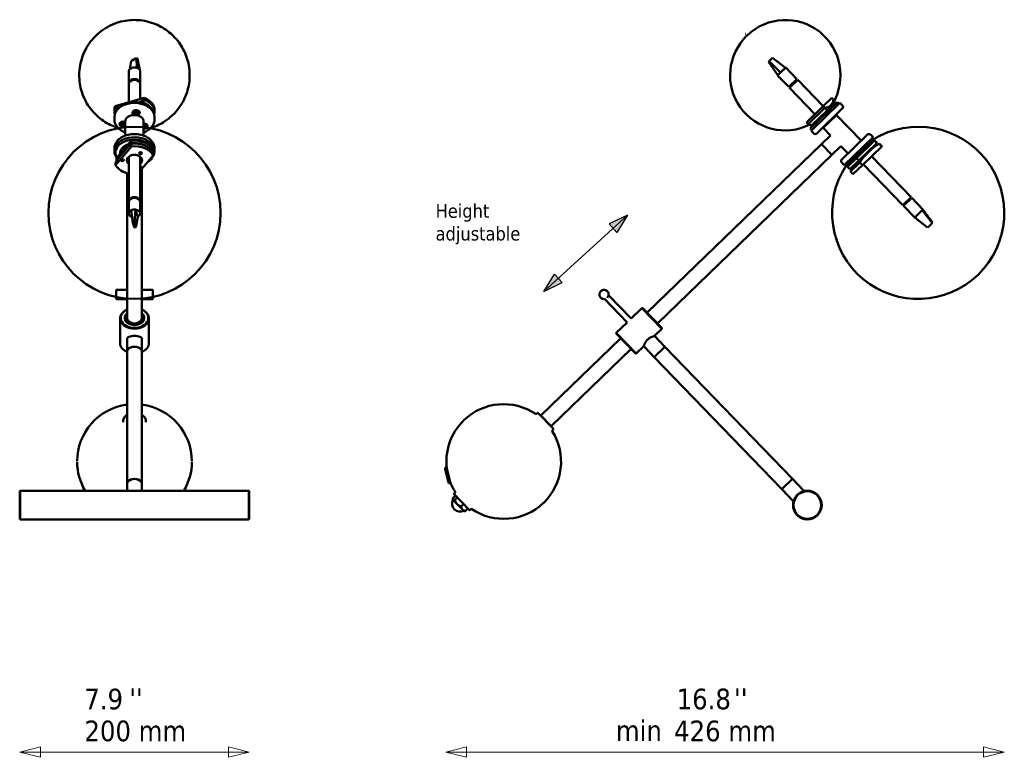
# Model space of a CAD drawing. Header units: millimetres. Extents: x 173 to 1705, y 207 to 849.
# Tile 1 of 2: x 173 to 1031, y 207 to 849. Entities that reach past the tile are written whole.
import ezdxf
from ezdxf.enums import TextEntityAlignment as Align

# ---------------------------------------------------------------- set-up
doc = ezdxf.new("R2010")
doc.units = ezdxf.units.MM
doc.header["$LTSCALE"] = 6
for name, color, linetype, lineweight in [('Geometria szkicu (ISO)', 7, 'Continuous', 25), ('Kreskowanie (ISO)', 7, 'Continuous', 18), ('Symbol (ISO)', 7, 'Continuous', 25), ('Widoczne (ISO)', 7, 'Continuous', 50), ('Wymiar (ISO)', 7, 'Continuous', 25)]:
    doc.layers.add(name, color=color, linetype=linetype, lineweight=lineweight)
doc.styles.add('Styl tekstu14', font='tahoma.ttf')
doc.styles.add('Tekst notatki (ISO)', font='tahoma.ttf')

msp = doc.modelspace()

# ---------------------------------------------------------------- hatches: boundary and pattern name
at = {"layer": 'Kreskowanie (ISO)'}
for points in [[(702.37, 679), (686.38, 671.17), (693.12, 663.79)], [(629.38, 612.36), (645.37, 620.19), (638.63, 627.57)]]:
    msp.add_hatch(color=256, dxfattribs=at).paths.add_polyline_path(points)

# ---------------------------------------------------------------- linework, layer by layer
at = {"layer": 'Geometria szkicu (ISO)'}
for p, q in [((629.38, 612.36), (702.37, 679)), ((702.37, 679), (686.38, 671.17)), ((702.37, 679), (693.12, 663.79)), ((693.12, 663.79), (686.38, 671.17)), ((629.38, 612.36), (638.63, 627.57)), ((645.37, 620.19), (638.63, 627.57)), ((629.38, 612.36), (645.37, 620.19))]:
    msp.add_line(p, q, dxfattribs=at)
at = {"layer": 'Widoczne (ISO)'}
for p, q in [((805.14, 836.79), (804.98, 836.63)), ((806.53, 835.35), (806.37, 835.19)), ((806.53, 835.35), (806.37, 835.19)), ((270.97, 813.6), (273.81, 815.36)), ((273.81, 815.36), (274.63, 815.87)), ((274.63, 815.87), (275.63, 815.09)), ((274.63, 815.87), (274.98, 807.17)), ((275.63, 815.09), (277.64, 805.1)), ((826.4, 813.6), (828.21, 815.36)), ((828.21, 815.36), (828.74, 815.87)), ((828.74, 815.87), (839.89, 807.17)), ((270.14, 813.1), (268.73, 805.95)), ((270.14, 813.1), (270.97, 813.6)), ((825.07, 812.32), (825.87, 813.1)), ((825.07, 812.32), (833.36, 800.87)), ((825.87, 813.1), (826.4, 813.6)), ((825.87, 813.1), (835.51, 802.95)), ((840.22, 807.49), (835.51, 802.95)), ((849.95, 797.42), (840.22, 807.49)), ((267.89, 793.95), (267.89, 804.02)), ((277.89, 793.95), (277.89, 804.02)), ((833.36, 800.87), (833.03, 800.55)), ((842.76, 790.48), (833.03, 800.55)), ((835.51, 802.95), (833.36, 800.87)), ((267.89, 777.15), (267.89, 793.23)), ((272.78, 796.9), (272.78, 796.7)), ((274.06, 796.61), (272.78, 796.9)), ((275.51, 796.27), (274.85, 796.42)), ((275.51, 796.19), (275.51, 796.27)), ((277.89, 779.96), (277.89, 793.23)), ((842.76, 790.48), (849.95, 797.42)), ((843.3, 791), (843.99, 790.28)), ((850.64, 796.7), (843.45, 789.76)), ((865.58, 766.84), (843.45, 789.76)), ((844.64, 790.91), (843.95, 791.63)), ((846.28, 793.88), (846.97, 793.16)), ((848.94, 795.05), (848.24, 795.77)), ((849.41, 796.9), (850.1, 796.18)), ((872.78, 773.78), (850.64, 796.7)), ((256.14, 773.85), (281.37, 780.94)), ((281.37, 780.94), (281.37, 779.4)), ((872.84, 773.85), (880.19, 780.94)), ((880.19, 780.94), (881.67, 779.4)), ((256.14, 772.31), (256.14, 773.85)), ((257.15, 770.06), (257.15, 771.96)), ((279.59, 776.37), (280.74, 776.69)), ((280.74, 776.69), (280.74, 778.59)), ((872.84, 773.85), (858.17, 759.68)), ((874.33, 772.31), (859.66, 758.14)), ((885.31, 777.36), (861.58, 754.43)), ((887.42, 776.61), (862.25, 752.3)), ((874.33, 772.31), (872.84, 773.85)), ((876.32, 770.06), (874.48, 771.96)), ((876.32, 770.06), (881.03, 774.61)), ((877.18, 772.38), (881, 776.07)), ((879.85, 772.08), (879.15, 772.8)), ((881, 776.07), (882.44, 774.58)), ((881.31, 774.88), (883.19, 776.69)), ((882, 774.16), (881.31, 774.88)), ((883.19, 776.69), (881.49, 778.45)), ((886.7, 775.92), (885.31, 777.36)), ((889.51, 774.46), (887.42, 776.61)), ((255.39, 768.77), (255.39, 770.31)), ((255.39, 762.3), (255.39, 764.46)), ((256.39, 768.51), (256.39, 768.51)), ((257.15, 770.06), (257.41, 770.13)), ((270.94, 765.89), (270.81, 765.87)), ((271.59, 768.08), (271.59, 768.26)), ((272.75, 767.96), (273.67, 768.09)), ((273.69, 767.98), (272.75, 767.96)), ((272.83, 768.6), (273.6, 768.3)), ((273.03, 767.35), (273.69, 767.76)), ((273.28, 768.99), (273.88, 768.54)), ((273.6, 767.03), (274.04, 767.57)), ((273.99, 770.17), (273.63, 770.11)), ((273.71, 768.15), (273.76, 768.62)), ((273.76, 767.86), (273.84, 768.57)), ((274.16, 769.19), (274.34, 768.55)), ((274.16, 769.19), (274.26, 768.69)), ((274.19, 768.53), (274.16, 769.19)), ((274.52, 766.98), (274.34, 767.62)), ((274.52, 766.98), (274.42, 767.65)), ((274.49, 767.63), (274.52, 766.98)), ((275.08, 769.14), (274.64, 768.6)), ((274.69, 770.17), (275.05, 770.11)), ((275.4, 767.17), (274.8, 767.63)), ((274.83, 765.89), (274.96, 765.87)), ((274.92, 768.28), (274.85, 768.86)), ((274.97, 767.99), (274.94, 768.24)), ((275.65, 768.82), (274.99, 768.4)), ((274.99, 768.19), (275.93, 768.21)), ((275.93, 768.21), (275.01, 768.08)), ((275.85, 767.57), (275.08, 767.87)), ((277.09, 768.08), (277.09, 768.26)), ((289.39, 768.51), (289.39, 768.51)), ((290.39, 768.77), (290.39, 770.31)), ((290.39, 762.3), (290.39, 764.46)), ((876.32, 770.06), (862.31, 756.54)), ((889.46, 771.63), (867.16, 750.09)), ((871.69, 764.2), (871, 764.92)), ((884.41, 766.06), (872.9, 754.94)), ((877.04, 769.37), (876.35, 770.09)), ((883.7, 766.07), (884.41, 766.06)), ((905.94, 743.76), (884.41, 766.06)), ((260.4, 758.12), (260.4, 758.3)), ((261.47, 758.2), (262.36, 758.19)), ((261.58, 757.7), (262.43, 757.89)), ((261.86, 758.78), (262.66, 758.44)), ((262.57, 758.35), (261.86, 758.78)), ((262.21, 757.23), (262.7, 757.79)), ((262.21, 757.23), (262.7, 757.79)), ((262.83, 757.72), (262.21, 757.23)), ((262.8, 760.21), (262.44, 760.15)), ((262.54, 759.22), (262.81, 758.63)), ((262.57, 758.33), (262.59, 758.47)), ((262.71, 757.8), (262.74, 758.03)), ((262.82, 758.57), (262.91, 759.24)), ((263.05, 756.95), (263.05, 757.57)), ((263.26, 758.66), (263.18, 759.26)), ((263.26, 759.29), (263.25, 758.67)), ((263.48, 757.65), (263.37, 758.54)), ((263.48, 758.53), (264.1, 759.02)), ((263.76, 757.03), (263.49, 757.62)), ((263.5, 760.21), (263.87, 760.15)), ((263.6, 758.52), (263.58, 758.61)), ((264.1, 759.02), (263.61, 758.46)), ((264.44, 757.47), (263.64, 757.81)), ((263.73, 757.9), (263.67, 758.39)), ((263.73, 757.9), (264.44, 757.47)), ((264.72, 758.55), (263.88, 758.36)), ((264.84, 758.05), (263.95, 758.05)), ((264.89, 748.13), (264.89, 760.5)), ((280.89, 748.13), (280.89, 760.5)), ((280.89, 757.05), (280.96, 756.91)), ((280.89, 755.66), (280.98, 755.95)), ((280.89, 755.78), (280.92, 755.94)), ((281.08, 755.92), (280.89, 755.53)), ((281.25, 756.83), (281.56, 757.45)), ((281.56, 757.45), (281.35, 756.97)), ((281.35, 756.97), (281.35, 756.97)), ((281.69, 755.26), (281.36, 755.84)), ((281.56, 757.45), (281.4, 756.8)), ((281.51, 758.46), (281.88, 758.4)), ((281.7, 756.08), (281.62, 756.75)), ((282.39, 757.17), (281.71, 756.78)), ((281.8, 756.36), (281.75, 756.8)), ((282.32, 755.52), (281.75, 755.99)), ((282.71, 756.1), (281.78, 756.21)), ((281.82, 756.31), (282.71, 756.1)), ((282.76, 756.74), (281.94, 756.51)), ((283.91, 756.37), (283.91, 756.55)), ((858.17, 759.68), (859.66, 758.14)), ((862.31, 756.54), (860.48, 758.43)), ((863.76, 757.93), (864.45, 757.21)), ((867.72, 760.37), (867.02, 761.09)), ((869.53, 762.12), (868.84, 762.84)), ((872.91, 755.65), (872.9, 754.94)), ((879.28, 748.34), (872.9, 754.94)), ((862.96, 753), (861.58, 754.43)), ((864.33, 750.14), (862.25, 752.3)), ((871.36, 740.7), (879.28, 748.34)), ((889.04, 727.43), (911.34, 748.97)), ((891.07, 722.45), (916.25, 746.76)), ((914.17, 748.92), (916.25, 746.76)), ((270.4, 738.73), (256.47, 722.48)), ((270.38, 743.78), (257.35, 728.58)), ((267.55, 738.32), (270.38, 741.62)), ((270.38, 743.78), (270.38, 741.62)), ((270.4, 741.05), (270.4, 738.73)), ((719.44, 593.99), (871.36, 740.7)), ((880.39, 731.35), (871.36, 740.7)), ((871.36, 740.7), (880.39, 731.35)), ((880.39, 731.35), (888.31, 738.99)), ((894.43, 732.64), (888.31, 738.99)), ((893.18, 721.7), (916.92, 744.63)), ((917.48, 743.78), (901.75, 728.58)), ((903.83, 726.42), (919.56, 741.62)), ((923.76, 738.73), (906.94, 722.48)), ((911.52, 739.42), (912.22, 738.7)), ((913.68, 741.5), (914.38, 740.78)), ((914.04, 741.85), (914.48, 741.4)), ((915.53, 746.07), (916.92, 744.63)), ((916.46, 738.62), (916.92, 738.15)), ((917.48, 743.78), (917.62, 743.91)), ((917.48, 743.78), (919.56, 741.62)), ((917.62, 743.91), (919.7, 741.75)), ((919.7, 741.75), (919.56, 741.62)), ((921.52, 741.05), (921.65, 741.17)), ((921.52, 741.05), (923.76, 738.73)), ((921.65, 741.17), (923.89, 738.85)), ((923.76, 738.73), (923.89, 738.85)), ((255.39, 736.76), (255.39, 734.6)), ((256.39, 734.77), (256.39, 733.17)), ((260.39, 733.17), (260.39, 732.72)), ((267.89, 729.84), (267.89, 691.08)), ((277.89, 717.59), (289.3, 730.91)), ((277.89, 729.84), (277.89, 691.08)), ((288.42, 736.31), (288.42, 734.62)), ((289.3, 730.91), (289.3, 733.23)), ((289.39, 734.77), (289.39, 733.17)), ((290.39, 736.76), (290.39, 734.6)), ((728.47, 584.64), (880.39, 731.35)), ((902.25, 730.46), (902.94, 729.74)), ((908.65, 736.64), (909.34, 735.92)), ((914.3, 736.54), (914.47, 736.37)), ((914.9, 730.17), (949.29, 694.56)), ((256.47, 722.48), (256.47, 724.81)), ((257.35, 726.42), (259.32, 728.72)), ((257.35, 728.58), (257.35, 726.42)), ((888.99, 724.61), (891.07, 722.45)), ((891.79, 723.14), (893.18, 721.7)), ((893.88, 720.98), (901.75, 728.58)), ((893.88, 720.98), (895.96, 718.83)), ((903.83, 726.42), (895.96, 718.83)), ((896.06, 724.48), (896.49, 724.03)), ((896.47, 716.86), (904.69, 724.81)), ((898.71, 714.54), (906.94, 722.48)), ((900.09, 728.38), (900.79, 727.66)), ((901.75, 728.58), (903.83, 726.42)), ((902.87, 725.5), (903.26, 725.1)), ((906.94, 722.48), (904.69, 724.81)), ((905.03, 727.58), (905.27, 727.34)), ((907.7, 723.22), (942.09, 687.61)), ((266.44, 588.73), (266.44, 715.39)), ((279.44, 588.73), (279.44, 719.4)), ((896.47, 716.86), (898.71, 714.54)), ((267.89, 690.37), (267.89, 680.29)), ((272.78, 694.04), (272.78, 693.84)), ((274.06, 693.74), (272.78, 694.04)), ((273.67, 694.02), (273.67, 693.83)), ((275.51, 693.41), (274.85, 693.56)), ((275.06, 693.51), (275.06, 693.61)), ((275.51, 693.32), (275.51, 693.41)), ((277.89, 690.37), (277.89, 680.29)), ((942.09, 687.61), (949.29, 694.56)), ((942.63, 688.13), (943.33, 687.41)), ((949.98, 693.84), (942.79, 686.89)), ((942.79, 686.89), (952.51, 676.82)), ((943.98, 688.04), (943.28, 688.76)), ((945.62, 691.01), (946.31, 690.29)), ((948.27, 692.19), (947.58, 692.91)), ((948.75, 694.04), (949.44, 693.32)), ((949.98, 693.84), (959.71, 683.77)), ((271.55, 672.16), (270, 683.13)), ((273.02, 672.37), (273.92, 683.69)), ((273.92, 683.69), (274.46, 681.87)), ((274.46, 681.87), (275.23, 679.28)), ((275.23, 679.28), (275.77, 677.46)), ((952.59, 676.9), (959.05, 683.13)), ((959.05, 683.13), (959.71, 683.77)), ((967.84, 672.16), (959.05, 683.13)), ((273.02, 672.37), (271.55, 672.16)), ((271.55, 672.16), (271.77, 671.41)), ((271.77, 671.41), (272.53, 668.83)), ((273.24, 671.62), (273.02, 672.37)), ((274, 669.04), (273.24, 671.62)), ((274.22, 668.29), (274, 669.04)), ((274.22, 668.29), (275.77, 677.46)), ((952.51, 676.82), (952.59, 676.9)), ((963.61, 668.08), (952.59, 676.9)), ((967.06, 671.41), (964.39, 668.83)), ((968.06, 672.37), (965.85, 675.33)), ((967.84, 672.16), (967.06, 671.41)), ((968.06, 672.37), (967.84, 672.16)), ((272.53, 668.83), (272.75, 668.08)), ((272.75, 668.08), (274.22, 668.29)), ((964.39, 668.83), (963.61, 668.08)), ((257.44, 613.85), (266.44, 613.85)), ((279.44, 613.85), (288.44, 613.85)), ((679.1, 612.73), (679.1, 612.73)), ((685.85, 609.34), (705.56, 588.93)), ((257.44, 605.85), (266.44, 605.85)), ((279.44, 605.85), (288.44, 605.85)), ((682.25, 605.87), (701.96, 585.45)), ((684.66, 606.97), (684.66, 606.97)), ((714.91, 597.96), (705.56, 588.93)), ((732.28, 579.97), (714.91, 597.96)), ((715.62, 597.94), (714.91, 597.96)), ((715.62, 597.94), (732.29, 580.68)), ((260.44, 588.96), (260.44, 567.43)), ((285.44, 588.96), (285.44, 567.43)), ((701.96, 585.45), (692.61, 576.42)), ((692.6, 575.72), (692.61, 576.42)), ((709.27, 558.45), (692.6, 575.72)), ((692.61, 576.42), (709.98, 558.44)), ((732.28, 579.97), (725.8, 573.72)), ((732.29, 580.68), (732.28, 579.97)), ((266.44, 559.73), (266.44, 570.52)), ((279.44, 559.73), (279.44, 570.52)), ((626.79, 504.52), (696.42, 571.76)), ((734.96, 564.24), (725.8, 573.72)), ((266.44, 444.63), (266.44, 559.73)), ((279.44, 444.63), (279.44, 559.73)), ((635.82, 495.16), (705.45, 562.41)), ((709.27, 558.45), (709.98, 558.44)), ((716.45, 564.69), (709.98, 558.44)), ((725.61, 555.21), (716.45, 564.69)), ((734.96, 564.24), (725.61, 555.21)), ((725.61, 555.21), (734.96, 564.24)), ((846.1, 449.15), (734.96, 564.24)), ((836.75, 440.12), (725.61, 555.21)), ((623.85, 506.55), (623.06, 505.78)), ((624.56, 506.54), (637.76, 492.87)), ((262.94, 499.35), (262.94, 498.59)), ((282.94, 499.35), (282.94, 498.59)), ((626.79, 504.52), (635.82, 495.16)), ((627.69, 503.3), (627.83, 503.44)), ((634.63, 496.1), (634.78, 496.24)), ((637.75, 492.16), (636.95, 491.39)), ((546.34, 446.19), (543.44, 457.84)), ((544.65, 459.17), (544.17, 459.05)), ((548.04, 445.59), (544.65, 459.17)), ((836.75, 440.12), (846.1, 449.15)), ((846.1, 449.15), (836.75, 440.12)), ((846.1, 449.15), (856.28, 438.61)), ((172.94, 438.42), (173.44, 438.92)), ((173.44, 438.92), (372.44, 438.92)), ((266.44, 444.63), (266.44, 438.92)), ((279.44, 444.63), (279.44, 438.92)), ((372.94, 438.42), (372.44, 438.92)), ((548.04, 445.59), (547.55, 445.46)), ((836.75, 440.12), (846.92, 429.58)), ((550.19, 431.24), (550.2, 431.69)), ((550.19, 431.24), (550.4, 431.02)), ((550.36, 432.62), (552.46, 434.65)), ((550.4, 431.02), (553.95, 427.34)), ((564.53, 422.15), (551.33, 435.82)), ((551.34, 436.53), (552.14, 437.29)), ((552, 430.93), (554.1, 432.96)), ((850.33, 435.41), (850.33, 435.41)), ((553.95, 427.34), (558.61, 422.53)), ((557.47, 425.27), (559.57, 427.29)), ((558.61, 422.53), (559.92, 421.17)), ((559.92, 421.17), (560.36, 421.16)), ((561.3, 421.29), (563.4, 423.32)), ((565.24, 422.14), (566.03, 422.91)), ((172.94, 414.42), (173.44, 413.92)), ((173.44, 413.92), (372.44, 413.92)), ((372.94, 414.42), (372.44, 413.92)), ((867.7, 417.43), (867.7, 417.42))]:
    msp.add_line(p, q, dxfattribs=at)
for centre, radius in [((272.89, 680.86), 75), ((859.02, 426.42), 12.5), ((859.02, 426.42), 12)]:
    msp.add_circle(centre, radius, dxfattribs=at)
for centre, radius, start, end in [((839.87, 800.82), 48, 328.95792, 134), ((839.72, 800.66), 48, 134, 296.54543), ((839.72, 800.66), 48, 133.86781, 134), ((839.87, 800.82), 48, 134, 134.13219), ((838.13, 802.47), 50, 327.09402, 327.72946), ((888.07, 773.07), 2, 314, 44), ((955.56, 680.86), 75, 146.70903, 121.29097), ((865.77, 751.53), 2, 224, 314), ((912.73, 747.53), 2, 44, 134), ((914.62, 741.54), 0.2, 224, 304.00878), ((959.72, 676.56), 75, 120.5066, 124.79413), ((959.72, 676.56), 75, 127.10892, 128.83639), ((890.43, 726), 2, 134, 224), ((955.56, 680.86), 73, 143.99122, 144.77062), ((959.72, 676.56), 75, 139.27416, 147.4934), ((896.35, 723.89), 0.2, 323.99122, 44), ((272.94, 464.27), 50, 97.46959, 179.67008), ((272.94, 464.27), 50, 0.32992, 82.53041), ((594.47, 464.27), 50, 56.00053, 133.77082), ((624.2, 506.19), 0.5, 44, 134), ((594.62, 464.41), 50, 134.22918, 188.26083), ((594.47, 464.27), 50, 133.88541, 134), ((594.62, 464.41), 50, 134, 134.11459), ((622.71, 506.14), 0.5, 236.00053, 314), ((594.47, 464.27), 50, 314.22918, 31.99947), ((637.3, 491.03), 0.5, 134, 211.99947), ((637.4, 492.52), 0.5, 314, 44), ((272.94, 464.41), 50, 180, 180.16496), ((272.94, 464.27), 50, 179.9204, 180), ((272.94, 464.41), 50, 180.56726, 210.65744), ((272.94, 464.41), 50, 329.34135, 359.43274), ((272.94, 464.41), 50, 359.83504, 0), ((272.94, 464.27), 50, 0, 0.0796), ((544.41, 458.08), 1, 104, 194), ((547.31, 446.43), 1, 194, 284), ((594.62, 464.41), 50, 199.73917, 211.99947), ((551.79, 437.65), 0.5, 314, 31.99947), ((556.49, 427.6), 7, 150.60155, 297.39845), ((551.69, 436.17), 0.5, 134, 224), ((859.02, 426.42), 12.5, 165.32409, 314), ((564.89, 422.5), 0.5, 224, 314), ((566.38, 422.55), 0.5, 56.00053, 134), ((594.62, 464.41), 50, 236.00053, 313.77082), ((594.47, 464.27), 50, 314, 314.11459), ((594.62, 464.41), 50, 313.88541, 314)]:
    msp.add_arc(centre, radius, start, end, dxfattribs=at)
for centre, major_axis, ratio, start_param, end_param in [((272.89, 804.02), (-5, 0), 0.694658, 4.279433, 6.283185), ((272.89, 804.02), (5, 0), 0.694658, 0.314807, 1.137841), ((272.89, 793.95), (5, 0), 0.694658, 6.179446, 9.528517), ((272.89, 804.02), (5, 0), 0.694658, 0, 0.314807), ((272.89, 793.23), (-5, 0), 0.694658, 3.141593, 6.283185), ((272.89, 793.95), (4.25, 0), 0.694658, 1.594624, 2.412296), ((272.89, 793.95), (4.25, 0), 0.694658, 0.729297, 0.905221), ((272.89, 770.31), (17.5, 0), 0.694658, 0, 1.064313), ((272.89, 768.77), (-17.5, 0), 0.694658, 5.988068, 6.461651), ((272.89, 764.46), (-17.5, 0), 0.694658, 3.141593, 6.283185), ((272.89, 770.31), (-17.5, 0), 0.694658, 5.988068, 6.283185), ((268.76, 809.55), (42.14, 24.56), 0.666792, 4.059016, 4.135722), ((272.89, 765.9), (16.5, 0), 0.694658, 0.449724, 2.691869), ((268.76, 809.55), (42.14, 24.56), 0.666792, 4.510811, 4.624625), ((272.89, 766.62), (16.5, 0), 0.694658, 0.239803, 1.074373), ((272.89, 768.77), (17.5, 0), 0.694658, 6.10472, 7.347498), ((845.46, 809.55), (33.88, -35.09), 0.375187, 6.000381, 6.56599), ((272.89, 766.62), (-16.5, 0), 0.694658, 5.978008, 6.043382), ((272.89, 760.5), (-8, 0), 0.694658, 3.141593, 6.283185), ((274.34, 768.08), (-3.15, 0), 0.694658, 1.692042, 7.454734), ((272.89, 760.86), (-7.5, 0), 0.694658, 4.449675, 4.975103), ((274.34, 768.26), (-2.75, 0), 0.694658, 3.141593, 6.283185), ((274.34, 768.91), (-2, 0), 0.694658, 5.043723, 5.481962), ((274.34, 769.77), (-1.35, 0), 0.694658, 6.083643, 6.105203), ((273.5, 768.17), (0.213, 0), 0.694658, 5.711519, 7.338467), ((273.54, 767.75), (-0.005, 0.379), 0.509254, 5.367515, 5.79017), ((273.54, 767.87), (0.213, 0), 0.694658, 5.452375, 7.079323), ((274.04, 768.64), (0.213, 0), 0.694658, 3.881579, 5.508527), ((274.34, 769.27), (1.35, 0), 0.694658, 1.308083, 1.83351), ((274.22, 767.5), (-0.213, 0), 0.694658, 4.140723, 5.767671), ((274.07, 768.49), (0.183, 0.277), 0.249586, 5.029922, 5.68623), ((274.43, 768.52), (0.19, -0.252), 0.17135, 3.820614, 4.476922), ((274.46, 768.67), (0.213, 0), 0.694658, 4.140723, 5.767671), ((274.25, 767.35), (-0.174, -0.295), 0.300499, 3.12572, 3.782028), ((274.61, 767.38), (-0.185, 0.271), 0.230579, 5.71823, 6.374538), ((274.64, 767.53), (-0.213, 0), 0.694658, 3.881579, 5.508527), ((275.14, 768.3), (-0.213, 0), 0.694658, 5.452375, 7.079323), ((275.18, 768), (-0.213, 0), 0.694658, 5.711519, 7.338467), ((274.34, 768.91), (-2, 0), 0.694658, 3.942816, 4.381055), ((275.18, 767.87), (0.033, -0.377), 0.504697, 3.668942, 4.085412), ((274.34, 769.77), (1.35, 0), 0.694658, 0.177982, 0.199543), ((263.15, 758.12), (-3.15, 0), 0.694658, 4.129847, 8.436524), ((263.15, 758.12), (-2.75, 0), 0.694658, 4.030617, 8.535754), ((263.15, 758.3), (-2.75, 0), 0.694658, 4.030617, 6.283185), ((263.15, 758.95), (-2, 0), 0.694658, 5.043723, 5.481962), ((263.15, 759.81), (-1.35, 0), 0.694658, 6.083643, 6.105203), ((262.36, 758.34), (0.213, 0), 0.694658, 4.709007, 6.335955), ((262.49, 757.75), (0.213, 0), 0.694658, 0.255762, 1.88271), ((262.38, 758.21), (0.111, 0.353), 0.44941, 5.256061, 5.726917), ((262.61, 758.58), (0.213, 0), 0.694658, 4.968151, 6.595099), ((262.52, 757.59), (0.195, 0.207), 0.021374, 5.980755, 6.637063), ((262.81, 757.44), (-0.129, 0.343), 0.424437, 5.501949, 6.158257), ((263.15, 759.31), (1.35, 0), 0.694658, 1.308083, 1.83351), ((262.84, 757.57), (0.213, 0), 0.694658, 6.279803, 7.906752), ((263.15, 759.25), (-0.82, 0), 0.694658, 1.61289, 1.693476), ((263.47, 758.67), (-0.213, 0), 0.694658, 6.279803, 7.906752), ((263.69, 757.67), (-0.213, 0), 0.694658, 4.968151, 6.595099), ((263.79, 758.36), (0.146, -0.329), 0.390133, 3.66123, 4.23884), ((263.81, 758.5), (-0.213, 0), 0.694658, 0.255762, 1.88271), ((263.71, 757.54), (-0.089, -0.363), 0.473596, 3.46644, 3.983895), ((263.94, 757.9), (-0.213, 0), 0.694658, 4.709007, 6.335955), ((263.93, 757.74), (-0.192, 0.164), 0.145584, 0.156565, 0.19178), ((263.15, 758.95), (-2, 0), 0.694658, 3.942816, 4.381055), ((263.15, 759.81), (1.35, 0), 0.694658, 0.177982, 0.199543), ((281.16, 756.37), (3.15, 0), 0.694658, 4.62397, 7.9424), ((281.16, 756.55), (2.75, 0), 0.694658, 0, 1.672117), ((281.16, 757.56), (1.35, 0), 0.694658, 1.308083, 1.77885), ((281.16, 756.37), (2.75, 0), 0.694658, 4.611068, 7.955302), ((280.75, 755.85), (-0.213, 0), 0.694658, 3.779469, 4.044495), ((280.78, 755.7), (0.19, 0.255), 0.182489, 6.141497, 6.797805), ((281.16, 756.97), (-0.213, 0), 0.694658, 0.378732, 2.00568), ((281.14, 755.64), (-0.165, 0.309), 0.338109, 5.601022, 6.25733), ((281.17, 755.78), (0.213, 0), 0.694658, 0.378732, 2.00568), ((281.19, 756.81), (-0.193, -0.235), 0.117471, 1.751597, 2.407905), ((281.54, 756.75), (0.176, -0.292), 0.291772, 3.692885, 4.349193), ((281.57, 756.89), (0.213, 0), 0.694658, 3.779469, 5.406417), ((281.91, 756.09), (-0.213, 0), 0.694658, 5.350265, 6.977213), ((281.92, 755.96), (-0.028, -0.377), 0.506012, 3.605061, 4.040113), ((282.02, 756.38), (-0.213, 0), 0.694658, 5.091121, 6.718069), ((281.16, 757.2), (-2, 0), 0.694658, 3.942816, 4.381055), ((281.16, 758.06), (1.35, 0), 0.694658, 0.177982, 0.199543), ((830.8, 795.38), (33.88, -35.09), 0.375187, 6.000381, 6.045324), ((272.89, 734.6), (17.5, 0), 0.694658, 5.72668, 9.924177), ((272.89, 733.17), (16.5, 0), 0.694658, 6.181966, 9.809562), ((263.43, 680.47), (-28.36, -68.55), 0.368103, 3.800803, 4.169812), ((272.89, 732.45), (16.5, 0), 0.694658, 0.343831, 1.723381), ((272.89, 730.29), (16.5, 0), 0.694658, 0.532886, 1.723381), ((272.89, 729.02), (17.5, 0), 0.694658, 0.353891, 1.713321), ((272.89, 726.69), (17.5, 0), 0.694658, 0.353891, 1.713321), ((963.77, 680.47), (-51.54, 53.37), 0.85915, 6.098681, 6.46769), ((263.58, 731.84), (-3, 0), 0.694658, 5.571189, 5.920802), ((263.58, 733.99), (-3, 0), 0.694658, 0.544237, 0.561397), ((272.89, 726.69), (-6.75, 0), 0.694658, 2.404969, 7.019809), ((272.89, 732.45), (7, 0), 0.694658, 3.811692, 3.916786), ((272.89, 733.17), (-7, 0), 0.694658, 0.763887, 0.775193), ((272.89, 732.45), (7, 0), 0.694658, 5.507992, 5.613086), ((272.89, 733.17), (16.5, 0), 0.694658, 5.446772, 6.045219), ((272.89, 726.69), (-17.5, 0), 0.694658, 0.353891, 1.281045), ((272.89, 730.29), (-16.5, 0), 0.694658, 0.343831, 0.363893), ((272.89, 730.29), (-6.75, 0), 0.694658, 0.393253, 0.736624), ((272.89, 730.29), (-6.75, 0), 0.694658, 2.404969, 2.74834), ((278.01, 720.33), (1.23, 0), 0.694658, 4.609785, 7.956586), ((272.89, 691.08), (5, 0), 0.694658, 6.179446, 9.528517), ((272.89, 690.37), (-5, 0), 0.694658, 3.141593, 6.283185), ((272.89, 691.08), (-4.3, 0), 0.694658, 3.798402, 5.626376), ((272.89, 691.08), (4.25, 0), 0.694658, 1.594624, 2.412296), ((272.89, 691.44), (3.8, 0), 0.694658, 1.850657, 2.120931), ((272.89, 691.44), (3.8, 0), 0.694658, 0.855795, 1.290936), ((272.89, 691.08), (4.25, 0), 0.694658, 0.729297, 0.905221), ((272.89, 680.29), (-5, 0), 0.694658, 5.326631, 7.434493), ((272.89, 680.29), (-5, 0), 0.694658, 4.503597, 5.326631), ((272.89, 680.29), (5, 0), 0.694658, 5.326631, 7.64519), ((272.94, 588.96), (-12.5, 0), 0.71934, 5.25924, 10.448723), ((272.94, 589.31), (12, 0), 0.71934, 2.143215, 7.281563), ((272.94, 589.31), (-8.5, 0), 0.71934, 5.582974, 10.12499), ((272.94, 589.31), (8.25, 0), 0.71934, 2.478153, 6.946625), ((272.94, 589.31), (6.55, 0), 0.71934, 3.017954, 6.406824), ((272.94, 567.43), (-12.5, 0), 0.71934, 0, 1.023945), ((272.94, 567.43), (12.5, 0), 0.71934, 5.25924, 6.283185), ((272.94, 559.73), (-6.5, 0), 0.694658, 3.141593, 6.283185), ((272.94, 559.73), (6.5, 0), 0.694658, 0, 3.141593), ((272.94, 444.63), (6.5, 0), 0.694658, 0, 3.141593), ((272.94, 444.63), (-6.5, 0), 0.694658, 3.141593, 6.283185), ((173.44, 426.42), (0, -12.5), 0.000011, 6.283175, 9.424789), ((372.44, 426.42), (0, 12.5), 0.000011, 3.141593, 6.283185), ((372.94, 426.42), (0, -12), 0.000011, 0.000012, 3.141582)]:
    msp.add_ellipse(centre, major_axis=major_axis, ratio=ratio, start_param=start_param, end_param=end_param, dxfattribs=at)
for centre, major_axis, ratio in [((274.34, 768.08), (-2.75, 0), 0.694658), ((278.26, 732.96), (1.23, 0), 0.694658), ((262.39, 726.79), (-1.23, 0), 0.694658), ((172.94, 426.42), (0, -12), 0.000011)]:
    msp.add_ellipse(centre, major_axis=major_axis, ratio=ratio, dxfattribs=at)
for points, knots in [([(281.89, 847.97), (276.84, 848.93), (271.96, 849.07), (261.86, 847.82), (256.63, 846.41), (246.56, 841.31), (241.76, 838), (233.82, 829.26), (230.57, 824.45), (226.34, 813.94), (225.09, 808.55), (224.58, 797.92), (225.19, 792.73), (227.87, 783.02), (229.97, 778.55), (235.18, 770.44), (238.38, 766.97), (245.49, 760.88), (249.44, 758.55), (255.08, 756.03), (256.89, 755.36), (258.67, 754.81)], [0, 0, 0, 0, 0.444007, 0.444007, 0.897311, 0.897311, 1.275267, 1.275267, 1.565458, 1.565458, 1.805052, 1.805052, 2.027606, 2.027606, 2.258341, 2.258341, 2.52028, 2.52028, 2.837289, 2.837289, 2.990673, 2.990673, 2.990673, 2.990673]), ([(287.1, 754.81), (290.56, 755.88), (294.12, 757.39), (302.16, 762.24), (306.72, 765.92), (313.96, 775.19), (316.81, 780.2), (320.25, 790.85), (321.09, 796.25), (320.89, 806.77), (319.95, 811.84), (316.69, 821.27), (314.34, 825.55), (308.68, 833.27), (305.31, 836.51), (297.87, 842.15), (293.8, 844.24), (287.17, 846.74), (284.51, 847.47), (281.89, 847.97)], [3.827434, 3.827434, 3.827434, 3.827434, 4.124538, 4.124538, 4.482623, 4.482623, 4.759147, 4.759147, 4.992862, 4.992862, 5.215193, 5.215193, 5.450444, 5.450444, 5.72174, 5.72174, 6.052857, 6.052857, 6.283185, 6.283185, 6.283185, 6.283185]), ([(272.94, 768.62), (272.93, 768.61), (272.92, 768.6), (272.9, 768.59), (272.89, 768.59), (272.86, 768.59), (272.84, 768.59), (272.83, 768.6)], [0.04758377, 0.04758377, 0.04758377, 0.04758377, 0.05181414, 0.05181414, 0.05697832, 0.05697832, 0.06215096, 0.06215096, 0.06215096, 0.06215096]), ([(272.97, 768.66), (272.99, 768.69), (273.01, 768.71), (273.05, 768.75), (273.07, 768.78), (273.12, 768.82), (273.15, 768.84), (273.2, 768.88), (273.23, 768.9), (273.28, 768.93), (273.3, 768.95), (273.32, 768.96)], [2.9707667, 2.9707667, 2.9707667, 2.9707667, 3.0485087, 3.0485087, 3.1262507, 3.1262507, 3.2039927, 3.2039927, 3.2817347, 3.2817347, 3.3389246, 3.3389246, 3.3389246, 3.3389246]), ([(273.65, 767.17), (273.65, 767.15), (273.65, 767.14), (273.64, 767.11), (273.63, 767.09), (273.61, 767.06), (273.61, 767.04), (273.6, 767.03)], [0.04758377, 0.04758377, 0.04758377, 0.04758377, 0.05181414, 0.05181414, 0.05697832, 0.05697832, 0.06215096, 0.06215096, 0.06215096, 0.06215096]), ([(274.42, 767.65), (274.42, 767.67), (274.42, 767.69), (274.42, 767.84), (274.42, 768), (274.41, 768.26), (274.41, 768.39), (274.41, 768.53)], [-2.7963552, -2.7963552, -2.7963552, -2.7963552, -2.7900399, -2.7900399, -2.7426847, -2.7426847, -2.6923241, -2.6923241, -2.6923241, -2.6923241]), ([(275.05, 769.1), (275.09, 769.09), (275.12, 769.07), (275.2, 769.04), (275.23, 769.03), (275.31, 768.99), (275.34, 768.97), (275.41, 768.93), (275.44, 768.91), (275.5, 768.86), (275.53, 768.84), (275.56, 768.82)], [4.506333, 4.506333, 4.506333, 4.506333, 4.5814604, 4.5814604, 4.668584, 4.668584, 4.7557075, 4.7557075, 4.8428311, 4.8428311, 4.9299546, 4.9299546, 4.9299546, 4.9299546]), ([(275.4, 767.17), (275.39, 767.18), (275.38, 767.2), (275.36, 767.22), (275.35, 767.24), (275.33, 767.27), (275.33, 767.28), (275.32, 767.3)], [0.02076039, 0.02076039, 0.02076039, 0.02076039, 0.02593303, 0.02593303, 0.03109721, 0.03109721, 0.03532758, 0.03532758, 0.03532758, 0.03532758]), ([(275.65, 768.82), (275.64, 768.81), (275.62, 768.81), (275.6, 768.8), (275.58, 768.8), (275.57, 768.81), (275.56, 768.81), (275.56, 768.82)], [0.02076039, 0.02076039, 0.02076039, 0.02076039, 0.02593303, 0.02593303, 0.03109721, 0.03109721, 0.03384002, 0.03384002, 0.03384002, 0.03384002]), ([(255.39, 762.3), (255.39, 760.99), (255.66, 759.69), (256.72, 757.19), (257.52, 756.01), (259.61, 753.83), (260.92, 752.85), (263.18, 751.63), (264.02, 751.25), (264.89, 750.93)], [2.233396, 2.233396, 2.233396, 2.233396, 2.52045, 2.52045, 2.819968, 2.819968, 3.141434, 3.141434, 3.313504, 3.313504, 3.313504, 3.313504]), ([(261.7, 757.79), (261.69, 757.77), (261.68, 757.76), (261.66, 757.74), (261.65, 757.73), (261.62, 757.71), (261.6, 757.7), (261.58, 757.7)], [0.04758377, 0.04758377, 0.04758377, 0.04758377, 0.05181414, 0.05181414, 0.05697832, 0.05697832, 0.06215096, 0.06215096, 0.06215096, 0.06215096]), ([(262.58, 759.18), (262.57, 759.18), (262.57, 759.18), (262.57, 759.18), (262.56, 759.18), (262.55, 759.19), (262.55, 759.2), (262.54, 759.22)], [0.0515583, 0.0515583, 0.0515583, 0.0515583, 0.05181414, 0.05181414, 0.05697832, 0.05697832, 0.06215096, 0.06215096, 0.06215096, 0.06215096]), ([(262.58, 759.18), (262.62, 759.19), (262.66, 759.2), (262.75, 759.22), (262.79, 759.23), (262.89, 759.24), (262.93, 759.25), (263.02, 759.25), (263.07, 759.26), (263.16, 759.26), (263.21, 759.26), (263.25, 759.25)], [6.065098, 6.065098, 6.065098, 6.065098, 6.1523446, 6.1523446, 6.2395912, 6.2395912, 6.3268378, 6.3268378, 6.4140844, 6.4140844, 6.501331, 6.501331, 6.501331, 6.501331]), ([(262.74, 758.03), (262.75, 758.11), (262.76, 758.18), (262.77, 758.33), (262.78, 758.42), (262.79, 758.5)], [-2.76803013, -2.76803013, -2.76803013, -2.76803013, -2.74268466, -2.74268466, -2.71041552, -2.71041552, -2.71041552, -2.71041552]), ([(262.88, 759.07), (262.91, 759.07), (262.94, 759.07), (263, 759.05), (263.03, 759.04), (263.08, 759), (263.1, 758.98), (263.14, 758.92), (263.16, 758.89), (263.18, 758.82), (263.19, 758.78), (263.19, 758.74), (263.19, 758.73), (263.19, 758.72), (263.19, 758.71)], [-0.04926465, -0.04926465, -0.04926465, -0.04926465, -0.04051932, -0.04051932, -0.03121055, -0.03121055, -0.02190179, -0.02190179, -0.01095089, -0.01095089, 0, 0, 0, 0.00382906, 0.00382906, 0.00382906, 0.00382906]), ([(263.05, 756.95), (263.05, 756.97), (263.05, 756.98), (263.05, 757.02), (263.05, 757.04), (263.05, 757.07), (263.05, 757.08), (263.05, 757.1)], [0.02076039, 0.02076039, 0.02076039, 0.02076039, 0.02593303, 0.02593303, 0.03109721, 0.03109721, 0.03532758, 0.03532758, 0.03532758, 0.03532758]), ([(263.26, 759.29), (263.26, 759.28), (263.26, 759.27), (263.26, 759.26), (263.25, 759.25), (263.25, 759.25)], [0.02076039, 0.02076039, 0.02076039, 0.02076039, 0.02593303, 0.02593303, 0.03087563, 0.03087563, 0.03087563, 0.03087563]), ([(264.84, 758.05), (264.82, 758.05), (264.8, 758.05), (264.77, 758.06), (264.75, 758.07), (264.73, 758.09), (264.72, 758.1), (264.71, 758.11)], [0.02076039, 0.02076039, 0.02076039, 0.02076039, 0.02593303, 0.02593303, 0.03109721, 0.03109721, 0.03532758, 0.03532758, 0.03532758, 0.03532758]), ([(280.89, 750.93), (281.8, 751.27), (282.68, 751.67), (285.01, 752.96), (286.35, 753.98), (288.48, 756.31), (289.3, 757.61), (290.18, 760.06), (290.39, 761.18), (290.39, 762.3)], [4.29488, 4.29488, 4.29488, 4.29488, 4.476042, 4.476042, 4.808377, 4.808377, 5.12865, 5.12865, 5.374988, 5.374988, 5.374988, 5.374988]), ([(280.98, 755.95), (280.98, 755.97), (280.98, 755.99), (280.99, 756.14), (281, 756.3), (281.01, 756.57), (281.01, 756.71), (281.02, 756.86)], [-2.7963552, -2.7963552, -2.7963552, -2.7963552, -2.7900399, -2.7900399, -2.7426847, -2.7426847, -2.6887414, -2.6887414, -2.6887414, -2.6887414]), ([(281.69, 755.26), (281.69, 755.27), (281.68, 755.29), (281.67, 755.32), (281.66, 755.34), (281.66, 755.37), (281.65, 755.39), (281.65, 755.4)], [0.02076039, 0.02076039, 0.02076039, 0.02076039, 0.02593303, 0.02593303, 0.03109721, 0.03109721, 0.03532758, 0.03532758, 0.03532758, 0.03532758]), ([(282.34, 757.14), (282.35, 757.14), (282.35, 757.13), (282.38, 757.11), (282.39, 757.1), (282.42, 757.07), (282.44, 757.05), (282.47, 757.03), (282.48, 757.01), (282.51, 756.98), (282.52, 756.97), (282.53, 756.95)], [4.5220289, 4.5220289, 4.5220289, 4.5220289, 4.5450365, 4.5450365, 4.5953856, 4.5953856, 4.6457346, 4.6457346, 4.6960836, 4.6960836, 4.7464327, 4.7464327, 4.7464327, 4.7464327]), ([(282.76, 756.74), (282.75, 756.74), (282.73, 756.74), (282.7, 756.74), (282.68, 756.74), (282.66, 756.75), (282.65, 756.76), (282.65, 756.77)], [0.02076039, 0.02076039, 0.02076039, 0.02076039, 0.02593303, 0.02593303, 0.03109721, 0.03109721, 0.03532758, 0.03532758, 0.03532758, 0.03532758]), ([(255.39, 736.76), (255.39, 738.07), (255.66, 739.37), (256.72, 741.87), (257.52, 743.05), (259.61, 745.23), (260.92, 746.21), (263.92, 747.83), (265.61, 748.47), (269.19, 749.32), (271.07, 749.53), (274.83, 749.52), (276.71, 749.3), (280.28, 748.43), (281.98, 747.78), (285.01, 746.1), (286.35, 745.08), (288.48, 742.75), (289.3, 741.46), (290.18, 739), (290.39, 737.88), (290.39, 736.76)], [5.25191, 5.25191, 5.25191, 5.25191, 5.538964, 5.538964, 5.838482, 5.838482, 6.159949, 6.159949, 6.492418, 6.492418, 6.826527, 6.826527, 7.160446, 7.160446, 7.494556, 7.494556, 7.826891, 7.826891, 8.147165, 8.147165, 8.393503, 8.393503, 8.393503, 8.393503]), ([(267.59, 740.53), (266.71, 740.24), (265.87, 739.88), (264.06, 738.89), (263.16, 738.2), (261.7, 736.67), (261.15, 735.83), (260.53, 734.22), (260.39, 733.47), (260.39, 732.72)], [5.769161, 5.769161, 5.769161, 5.769161, 6.002851, 6.002851, 6.321078, 6.321078, 6.64061, 6.64061, 6.904666, 6.904666, 6.904666, 6.904666]), ([(908.37, 729.95), (908.49, 730.06), (908.6, 730.18), (908.8, 730.4), (908.89, 730.5), (909.03, 730.68), (909.08, 730.76), (909.14, 730.87), (909.14, 730.91), (909.11, 730.94), (909.07, 730.93), (908.95, 730.87), (908.86, 730.82), (908.68, 730.69), (908.57, 730.6), (908.34, 730.4), (908.22, 730.29), (908, 730.07), (907.88, 729.96), (907.68, 729.74), (907.59, 729.63), (907.46, 729.46), (907.4, 729.38), (907.34, 729.26), (907.34, 729.23), (907.37, 729.2), (907.41, 729.21), (907.54, 729.27), (907.62, 729.32), (907.8, 729.45), (907.91, 729.54), (908.14, 729.74), (908.26, 729.85), (908.37, 729.95)], [0, 0, 0, 0, 0.0462899, 0.0462899, 0.0925797, 0.0925797, 0.1393794, 0.1393794, 0.1861791, 0.1861791, 0.2329772, 0.2329772, 0.2797752, 0.2797752, 0.3260649, 0.3260649, 0.3723546, 0.3723546, 0.4186443, 0.4186443, 0.464934, 0.464934, 0.511732, 0.511732, 0.55853, 0.55853, 0.6053298, 0.6053298, 0.6521295, 0.6521295, 0.6984193, 0.6984193, 0.7447092, 0.7447092, 0.7447092, 0.7447092]), ([(960.73, 670.38), (959.63, 671.27), (958.5, 672.15), (955.76, 674.29), (954.14, 675.56), (952.51, 676.82)], [0, 0, 0, 0, 0.427566, 0.427566, 1.044823, 1.044823, 1.044823, 1.044823]), ([(257.44, 605.85), (257.43, 605.85), (257.43, 605.85), (257.4, 605.85), (257.39, 605.85), (257.32, 605.86), (257.27, 605.87), (257.18, 605.92), (257.13, 605.95), (257.06, 606.02), (257.02, 606.06), (256.97, 606.16), (256.95, 606.21), (256.94, 606.28), (256.94, 606.31), (256.94, 606.34), (256.94, 606.34), (256.94, 606.34), (256.94, 606.34), (256.94, 606.34), (256.94, 606.34), (256.94, 606.34), (256.94, 606.35), (256.94, 606.35), (256.94, 606.35), (256.94, 606.35), (256.94, 606.35), (256.94, 606.35), (256.94, 606.35), (256.94, 606.35), (256.94, 606.35), (256.94, 606.35), (256.94, 606.35), (256.94, 606.35), (256.94, 606.36), (256.94, 606.38), (256.94, 606.42), (256.94, 606.57), (256.94, 606.73), (256.94, 607.15), (256.94, 607.4), (256.94, 607.99), (256.94, 608.33), (256.94, 609.03), (256.94, 609.4), (256.94, 610.14), (256.94, 610.52), (256.94, 611.23), (256.94, 611.57), (256.94, 612.18), (256.94, 612.45), (256.94, 612.89), (256.94, 613.06), (256.94, 613.24), (256.94, 613.28), (256.94, 613.32), (256.94, 613.33), (256.94, 613.34), (256.94, 613.35), (256.94, 613.35), (256.94, 613.35), (256.94, 613.35), (256.94, 613.35), (256.94, 613.35), (256.94, 613.35), (256.94, 613.35), (256.94, 613.35), (256.94, 613.35), (256.94, 613.35), (256.94, 613.35), (256.94, 613.35), (256.94, 613.36), (256.94, 613.36), (256.94, 613.36), (256.94, 613.36), (256.94, 613.36), (256.94, 613.37), (256.94, 613.38), (256.94, 613.38), (256.94, 613.41), (256.94, 613.43), (256.96, 613.51), (256.98, 613.56), (257.04, 613.65), (257.07, 613.69), (257.15, 613.76), (257.2, 613.79), (257.3, 613.83), (257.35, 613.84), (257.41, 613.85), (257.42, 613.85), (257.44, 613.85)], [0, 0, 0, 0, 0.001633, 0.001633, 0.006539, 0.006539, 0.021402, 0.021402, 0.03737, 0.03737, 0.053301, 0.053301, 0.069233, 0.069233, 0.077122, 0.077122, 0.07755, 0.07755, 0.077721, 0.077721, 0.077873, 0.077873, 0.07809, 0.07809, 0.078304, 0.078304, 0.078647, 0.078647, 0.079402, 0.079402, 0.081664, 0.081664, 0.088447, 0.088447, 0.108804, 0.108804, 0.170087, 0.170087, 0.283111, 0.283111, 0.394587, 0.394587, 0.506112, 0.506112, 0.617636, 0.617636, 0.729159, 0.729159, 0.840682, 0.840682, 0.952205, 0.952205, 1.063729, 1.063729, 1.118952, 1.118952, 1.149806, 1.149806, 1.163117, 1.163117, 1.168108, 1.168108, 1.171851, 1.171851, 1.172217, 1.172217, 1.172472, 1.172472, 1.172688, 1.172688, 1.172924, 1.172924, 1.173135, 1.173135, 1.173479, 1.173479, 1.17423, 1.17423, 1.17648, 1.17648, 1.18324, 1.18324, 1.199286, 1.199286, 1.215213, 1.215213, 1.231145, 1.231145, 1.247077, 1.247077, 1.250611, 1.250611, 1.250611, 1.250611]), ([(288.44, 613.85), (288.44, 613.85), (288.45, 613.85), (288.47, 613.85), (288.49, 613.85), (288.55, 613.84), (288.6, 613.82), (288.69, 613.78), (288.74, 613.75), (288.82, 613.68), (288.85, 613.64), (288.9, 613.54), (288.92, 613.49), (288.93, 613.41), (288.94, 613.39), (288.94, 613.36), (288.94, 613.36), (288.94, 613.36), (288.94, 613.35), (288.94, 613.35), (288.94, 613.35), (288.94, 613.35), (288.94, 613.35), (288.94, 613.35), (288.94, 613.35), (288.94, 613.35), (288.94, 613.35), (288.94, 613.35), (288.94, 613.35), (288.94, 613.35), (288.94, 613.35), (288.94, 613.35), (288.94, 613.35), (288.94, 613.34), (288.94, 613.34), (288.94, 613.32), (288.94, 613.28), (288.94, 613.13), (288.94, 612.97), (288.94, 612.55), (288.94, 612.29), (288.94, 611.71), (288.94, 611.37), (288.94, 610.67), (288.94, 610.3), (288.94, 609.55), (288.94, 609.18), (288.94, 608.47), (288.94, 608.12), (288.94, 607.52), (288.94, 607.25), (288.94, 606.81), (288.94, 606.63), (288.94, 606.46), (288.94, 606.42), (288.94, 606.37), (288.94, 606.36), (288.94, 606.35), (288.94, 606.35), (288.94, 606.35), (288.94, 606.35), (288.94, 606.35), (288.94, 606.35), (288.94, 606.35), (288.94, 606.35), (288.94, 606.35), (288.94, 606.35), (288.94, 606.35), (288.94, 606.34), (288.94, 606.34), (288.94, 606.34), (288.94, 606.34), (288.94, 606.34), (288.94, 606.34), (288.94, 606.34), (288.94, 606.33), (288.94, 606.33), (288.94, 606.32), (288.94, 606.31), (288.93, 606.28), (288.93, 606.26), (288.91, 606.19), (288.89, 606.14), (288.84, 606.05), (288.8, 606), (288.72, 605.93), (288.68, 605.91), (288.58, 605.87), (288.52, 605.85), (288.46, 605.85), (288.45, 605.85), (288.44, 605.85)], [0, 0, 0, 0, 0.001633, 0.001633, 0.006539, 0.006539, 0.021402, 0.021402, 0.03737, 0.03737, 0.053301, 0.053301, 0.069233, 0.069233, 0.077122, 0.077122, 0.07755, 0.07755, 0.077721, 0.077721, 0.077873, 0.077873, 0.07809, 0.07809, 0.078304, 0.078304, 0.078647, 0.078647, 0.079402, 0.079402, 0.081664, 0.081664, 0.088447, 0.088447, 0.108804, 0.108804, 0.170087, 0.170087, 0.283111, 0.283111, 0.394587, 0.394587, 0.506112, 0.506112, 0.617636, 0.617636, 0.729159, 0.729159, 0.840682, 0.840682, 0.952205, 0.952205, 1.063729, 1.063729, 1.118952, 1.118952, 1.149806, 1.149806, 1.163117, 1.163117, 1.168108, 1.168108, 1.171851, 1.171851, 1.172217, 1.172217, 1.172472, 1.172472, 1.172688, 1.172688, 1.172924, 1.172924, 1.173135, 1.173135, 1.173479, 1.173479, 1.17423, 1.17423, 1.17648, 1.17648, 1.18324, 1.18324, 1.199286, 1.199286, 1.215213, 1.215213, 1.231145, 1.231145, 1.247077, 1.247077, 1.250611, 1.250611, 1.250611, 1.250611]), ([(682.25, 605.87), (681.87, 605.83), (681.49, 605.85), (680.7, 606), (680.29, 606.15), (679.55, 606.57), (679.21, 606.84), (678.63, 607.47), (678.4, 607.83), (678.05, 608.61), (677.94, 609.03), (677.86, 609.88), (677.88, 610.31), (678.07, 611.14), (678.23, 611.54), (678.63, 612.21), (678.85, 612.48), (679.1, 612.73)], [2.245852, 2.245852, 2.245852, 2.245852, 2.530796, 2.530796, 2.850796, 2.850796, 3.170796, 3.170796, 3.490796, 3.490796, 3.810796, 3.810796, 4.130796, 4.130796, 4.450796, 4.450796, 4.712389, 4.712389, 4.712389, 4.712389]), ([(684.66, 606.97), (684.96, 607.27), (685.22, 607.61), (685.62, 608.37), (685.76, 608.78), (685.9, 609.62), (685.9, 610.05), (685.76, 610.9), (685.63, 611.31), (685.24, 612.06), (684.98, 612.41), (684.37, 613.01), (684.02, 613.26), (683.25, 613.63), (682.84, 613.76), (681.99, 613.87), (681.56, 613.86), (680.72, 613.7), (680.31, 613.55), (679.63, 613.18), (679.35, 612.97), (679.1, 612.73)], [4.712389, 4.712389, 4.712389, 4.712389, 5.032389, 5.032389, 5.352389, 5.352389, 5.672389, 5.672389, 5.992389, 5.992389, 6.312389, 6.312389, 6.632389, 6.632389, 6.952389, 6.952389, 7.272389, 7.272389, 7.592389, 7.592389, 7.853982, 7.853982, 7.853982, 7.853982]), ([(279.44, 570.52), (279.44, 571.1), (279.27, 571.63), (278.6, 572.47), (278.1, 572.8), (276.97, 573.26), (276.25, 573.44), (274.65, 573.67), (273.77, 573.72), (272.1, 573.72), (271.23, 573.67), (269.63, 573.44), (268.91, 573.26), (267.77, 572.8), (267.27, 572.47), (266.61, 571.63), (266.44, 571.1), (266.44, 570.52)], [2.002651, 2.002651, 2.002651, 2.002651, 2.253392, 2.253392, 2.504133, 2.504133, 2.754055, 2.754055, 3.003977, 3.003977, 3.253899, 3.253899, 3.503821, 3.503821, 3.754562, 3.754562, 4.005303, 4.005303, 4.005303, 4.005303]), ([(719.86, 570.52), (719.26, 569.94), (718.7, 569.25), (717.81, 567.88), (717.47, 567.2), (716.96, 566.09), (716.76, 565.57), (716.51, 564.87), (716.45, 564.69), (716.45, 564.69)], [0, 0, 0, 0, 0.250741, 0.250741, 0.501482, 0.501482, 0.751404, 0.751404, 1.001326, 1.001326, 1.001326, 1.001326]), ([(725.8, 573.72), (725.8, 573.72), (725.62, 573.67), (724.91, 573.44), (724.39, 573.26), (723.26, 572.8), (722.57, 572.47), (721.17, 571.63), (720.46, 571.1), (719.86, 570.52)], [3.003977, 3.003977, 3.003977, 3.003977, 3.253899, 3.253899, 3.503821, 3.503821, 3.754562, 3.754562, 4.005303, 4.005303, 4.005303, 4.005303]), ([(266.44, 504.93), (265.73, 504.49), (265.11, 503.98), (264, 502.75), (263.55, 502.02), (263.05, 500.63), (262.94, 499.99), (262.94, 499.35)], [3.816603, 3.816603, 3.816603, 3.816603, 4.0963458, 4.0963458, 4.4165677, 4.4165677, 4.671504, 4.671504, 4.671504, 4.671504]), ([(282.94, 499.35), (282.94, 500.12), (282.77, 500.89), (282.13, 502.35), (281.65, 503.05), (280.57, 504.14), (280.03, 504.56), (279.44, 504.93)], [1.5299113, 1.5299113, 1.5299113, 1.5299113, 1.8360114, 1.8360114, 2.1481426, 2.1481426, 2.3848123, 2.3848123, 2.3848123, 2.3848123])]:
    msp.add_open_spline(points, degree=3, knots=knots, dxfattribs=at)
for points, weights in [([(272.94, 768.62), (272.97, 768.66), (273, 768.7)], [1.00378810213, 1.00709369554, 1.00993482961]), ([(273.65, 767.17), (273.79, 768.03), (273.87, 768.54)], [1.00378810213, 1.04504407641, 1.01395271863]), ([(275.18, 767.83), (275.24, 767.59), (275.32, 767.3)], [1.02345326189, 1.01778354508, 1.00378810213]), ([(261.7, 757.79), (261.81, 758.01), (261.9, 758.2)], [1.00378810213, 1.01592942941, 1.0218048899]), ([(263.19, 758.68), (263.14, 758.13), (263.05, 757.1)], [1, 1.0526638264, 1.00378810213]), ([(263.19, 758.71), (263.19, 758.69), (263.19, 758.68)], [1.02927435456, 1.01465889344, 1]), ([(264.47, 758.49), (264.58, 758.32), (264.71, 758.11)], [1.02240262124, 1.01656474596, 1.00378810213]), ([(281.52, 756.75), (281.57, 756.24), (281.65, 755.4)], [1.01631484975, 1.0434007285, 1.00378810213]), ([(282.41, 757.08), (282.52, 756.94), (282.65, 756.77)], [1.02231797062, 1.01647250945, 1.00378810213]), ([(550.36, 432.62), (550.02, 431.42), (550.4, 431.02)], [1, 1.0379548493, 1]), ([(550.4, 431.02), (550.78, 430.63), (552, 430.93)], [1, 1.0379548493, 1]), ([(552, 430.93), (552.68, 428.66), (553.95, 427.34)], [1, 1.0379548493, 1]), ([(553.95, 427.34), (555.22, 426.03), (557.47, 425.27)], [1, 1.0379548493, 1]), ([(557.47, 425.27), (557.72, 423.45), (558.61, 422.53)], [1, 1.0379548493, 1]), ([(558.61, 422.53), (559.49, 421.61), (561.3, 421.29)], [1, 1.0379548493, 1]), ([(561.3, 421.29), (560.74, 421.16), (560.36, 421.16)], [1, 1.01721877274, 1.01881444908])]:
    msp.add_rational_spline(points, weights, degree=2, dxfattribs=at)
msp.add_open_spline([(959.71, 683.77), (961.75, 680.95), (963.79, 678.1), (965.85, 675.33)], degree=3, dxfattribs=at)
at = {"layer": 'Wymiar (ISO)', "lineweight": 18}
for p, q in [((190.94, 215.77), (172.94, 211.27)), ((190.94, 206.77), (190.94, 215.77)), ((372.94, 211.27), (354.94, 215.77)), ((354.94, 215.77), (354.94, 206.77)), ((562.17, 215.77), (544.17, 211.27)), ((562.17, 206.77), (562.17, 215.77)), ((1030.56, 211.27), (1012.56, 215.77)), ((1012.56, 215.77), (1012.56, 206.77)), ((190.94, 211.27), (172.94, 211.27)), ((172.94, 211.27), (190.94, 206.77)), ((354.94, 211.27), (190.94, 211.27)), ((354.94, 211.27), (372.94, 211.27)), ((354.94, 206.77), (372.94, 211.27)), ((562.17, 211.27), (544.17, 211.27)), ((544.17, 211.27), (562.17, 206.77)), ((1012.56, 211.27), (562.17, 211.27)), ((1012.56, 211.27), (1030.56, 211.27)), ((1012.56, 206.77), (1030.56, 211.27))]:
    msp.add_line(p, q, dxfattribs=at)
at = {"layer": 'Wymiar (ISO)', "lineweight": 18, "flags": 128}
for points in [[(190.94, 215.77), (172.94, 211.27), (190.94, 206.77), (190.94, 215.77)], [(354.94, 206.77), (372.94, 211.27), (354.94, 215.77), (354.94, 206.77)], [(562.17, 215.77), (544.17, 211.27), (562.17, 206.77), (562.17, 215.77)], [(1012.56, 206.77), (1030.56, 211.27), (1012.56, 215.77), (1012.56, 206.77)]]:
    msp.add_lwpolyline(points, dxfattribs=at)
at = {"layer": 'Wymiar (ISO)'}
for points in [[(190.94, 215.77), (172.94, 211.27), (190.94, 206.77), (190.94, 215.77)], [(354.94, 206.77), (372.94, 211.27), (354.94, 215.77), (354.94, 206.77)], [(562.17, 215.77), (544.17, 211.27), (562.17, 206.77), (562.17, 215.77)], [(1012.56, 206.77), (1030.56, 211.27), (1012.56, 215.77), (1012.56, 206.77)]]:
    msp.add_solid(points, dxfattribs=at)

# ---------------------------------------------------------------- texts
at = {"layer": 'Symbol (ISO)', "style": 'Styl tekstu14'}
for s, p in [('Height', (535.19, 688.54)), ('adjustable', (535.19, 668.79))]:
    msp.add_text(s, height=12, dxfattribs=at).set_placement(p, align=Align.TOP_LEFT)
at = {"layer": 'Symbol (ISO)', "char_height": 18, "attachment_point": 1, "style": 'Tekst notatki (ISO)'}
for insert in [(268.31, 266.88), (795.22, 266.74)]:
    msp.add_mtext("\\fTahoma|b0|i0;''", dxfattribs=dict(at, insert=insert))
at = {"layer": 'Symbol (ISO)', "insert": (692.25, 238.99), "char_height": 18, "width": 40.2447, "attachment_point": 1, "style": 'Tekst notatki (ISO)'}
msp.add_mtext('\\fTahoma|b0|i0;min', dxfattribs=at)
at = {"layer": 'Wymiar (ISO)', "char_height": 18, "attachment_point": 7, "style": 'Tekst notatki (ISO)'}
for s, insert in [('7.9', (229.2, 248.16)), ('16.8', (745.14, 248.2)), ('200 mm', (229.32, 220.42)), ('426 mm', (742.93, 220.42))]:
    msp.add_mtext(s, dxfattribs=dict(at, insert=insert))

doc.saveas('drawing.dxf')
